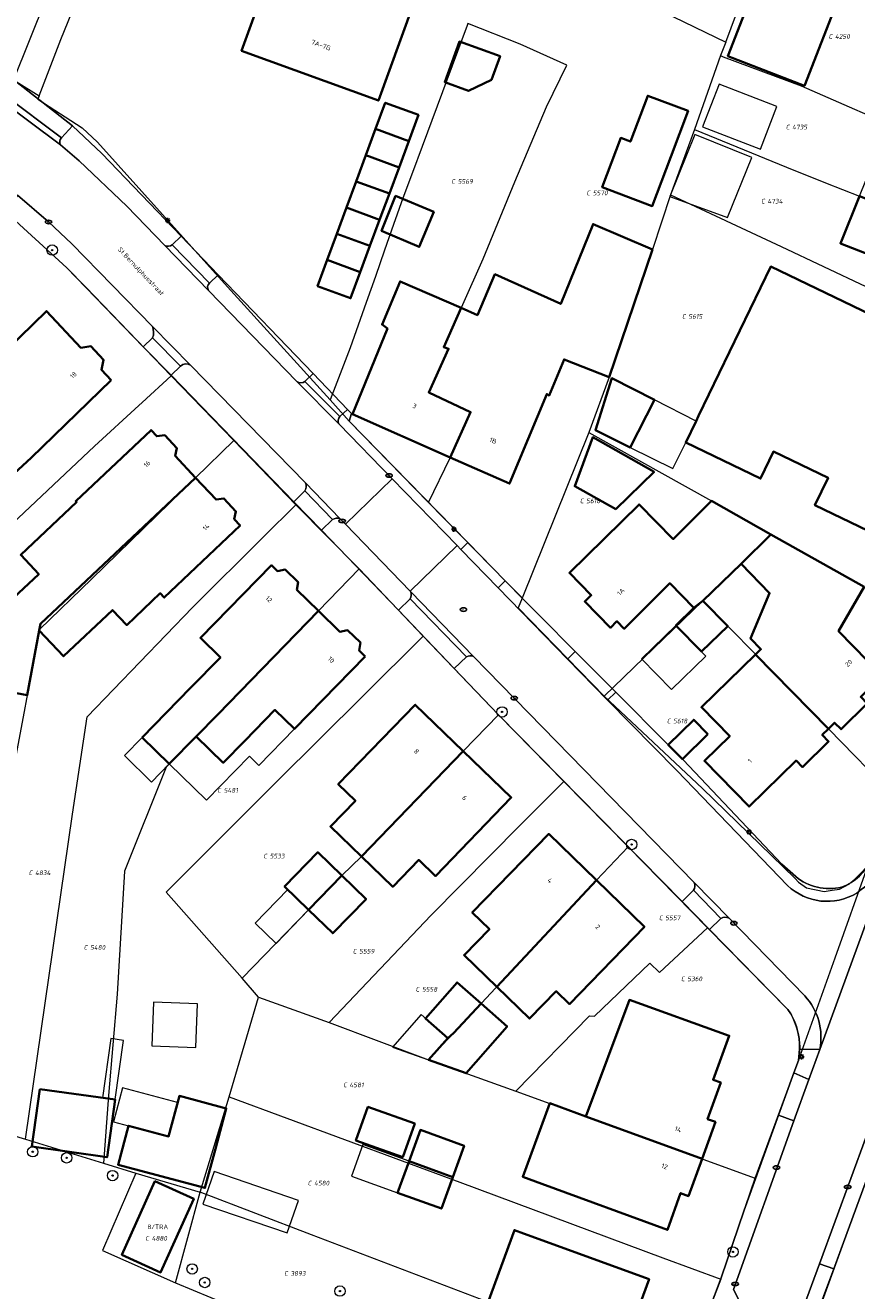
# Model space of a CAD drawing. Header units: metres. Extents: x 183765 to 187731, y 443805 to 446163.
# Tile 71 of 120: x 186454 to 186518, y 444494 to 444591. Entities that reach past the tile are written whole.
import ezdxf
from ezdxf.enums import TextEntityAlignment as Align

# ---------------------------------------------------------------- set-up
doc = ezdxf.new("R2010")
doc.units = ezdxf.units.M
doc.layers.get('0').update_dxf_attribs({"lineweight": 25})
for name, color, linetype, lineweight in [('B-WE-GR-BOOM-S', 253, 'Continuous', 25), ('B-WE-IE-MEUBILAIR-S', 7, 'Continuous', 25), ('B-WE-OG-BEBOUWING-GV', 7, 'Continuous', 35), ('B-WE-OG-BEBOUWING-T18', 10, 'Continuous', 18), ('B-WE-OG-BEBOUWING_LUIFEL-GV', 7, 'Continuous', 18), ('B-WE-OG-BEBOUWING_OVERBOUWING-GV', 7, 'Continuous', 18), ('B-WE-OG-TERREIN_ERF-GV', 7, 'Continuous', 18), ('B-WE-OG-TOPOGRAFIE-T18', 10, 'Continuous', 18), ('B-WE-VH-OPENVERHARDING_BETONSTRAATSTEEN-GV', 90, 'Continuous', 18), ('B-WE-VH-OPENVERHARDING_STRAATBAKSTEEN-GV', 90, 'Continuous', 18), ('B-WE-VH-OPENVERHARDING_TEGEL-GV', 90, 'Continuous', 18)]:
    doc.layers.add(name, color=color, linetype=linetype, lineweight=lineweight)
doc.layers.add('B-WE-KG-GRENS_PERCEEL-G', color=7, linetype='Continuous', lineweight=13, true_color=0xa55252)
doc.layers.add('B-WE-KG-GRENS_PERCEEL-S', color=7, linetype='Continuous', lineweight=25, true_color=0xa55252)
doc.styles.add('NLCS-ISO', font='NLCS-ISO.ttf')
doc.styles.add('NLCS-ISO-M200-T18', font='NLCS-ISO.ttf', dxfattribs={"height": 0.36})

# ---------------------------------------------------------------- blocks, each defined once
blk = doc.blocks.new('SIE-MEUBILAIR_PAAL_LICHTMAST-SO')
for points in [[(-0.62, 0), (-1, 0)], [(-0.71, 0.71), (-0.44, 0.44)], [(0, 1), (0, 0.62)], [(0.44, 0.44), (0.71, 0.71)], [(1, 0), (0.62, 0)], [(-0.71, -0.71), (-0.44, -0.44)], [(0, -0.62), (0, -1)], [(0.44, -0.44), (0.71, -0.71)]]:
    blk.add_lwpolyline(points)
blk.add_circle((0, 0), 0.5)
blk = doc.blocks.new('SIE-MEUBILAIR_PUT_KOLK-SO')
blk.add_ellipse((0, 0), major_axis=(1.25, 0), ratio=0.54)
at = {"style": 'NLCS-ISO'}
blk.add_text('klk', height=0.75, dxfattribs=at).set_placement((0.03, 0), align=Align.MIDDLE_CENTER)
blk = doc.blocks.new('SIE-MEUBILAIR_PUT_RIOOLPUT-SO')
blk.add_ellipse((0, 0), major_axis=(1.25, 0), ratio=0.54)
at = {"style": 'NLCS-ISO'}
blk.add_text('ri', height=0.75, dxfattribs=at).set_placement((-0.04, 0.07), align=Align.MIDDLE_CENTER)
blk = doc.blocks.new('SGR-BOOM_GBKN-SO')
at = {"linetype": 'ByBlock', "lineweight": 18}
h = blk.add_hatch(color=0, dxfattribs=at)
h.dxf.hatch_style = 1
edge = h.paths.add_edge_path()
edge.add_arc((0, 0), 0.25, 0, 360)
at = {"color": 0, "linetype": 'ByBlock', "lineweight": 18}
for radius in [2, 0.25]:
    blk.add_circle((0, 0), radius, dxfattribs=at)
at = {"color": 0, "linetype": 'ByBlock', "lineweight": 18, "style": 'NLCS-ISO'}
blk.add_attdef('SOORT', (2.5, 0), '', height=1.5, dxfattribs=at)
blk = doc.blocks.new('SKG-PERCEELNUMMER-SO')
at = {"style": 'NLCS-ISO', "oblique": 10, "flags": 1}
for tag, p in [('GEMEENTECODE', (0, 2.55)), ('PERCEELGROOTTE', (0, -2.45))]:
    blk.add_attdef(tag, text='', height=1.8, dxfattribs=at).set_placement(p, align=Align.MIDDLE_CENTER)
at = {"style": 'NLCS-ISO', "oblique": 10}
blk.add_attdef('SECTIE', text='', height=1.8, dxfattribs=at).set_placement((-0.5, 0), align=Align.MIDDLE_RIGHT)
blk.add_attdef('PERCEELNUMMER', text='', height=1.8, dxfattribs=at).set_placement((0.5, 0), align=Align.MIDDLE_LEFT)

msp = doc.modelspace()

# ---------------------------------------------------------------- linework, layer by layer
at = {"layer": 'B-WE-KG-GRENS_PERCEEL-G', "flags": 128}
for points in [[(186436.237, 444633.709), (186442.32, 444631.383), (186455.572, 444626.268), (186454.603, 444623.735), (186456.251, 444622.9), (186455.163, 444619.93), (186459.631, 444618.217), (186464.645, 444616.324), (186461.491, 444608.145), (186452.888, 444586.681)], [(186454.853, 444585.451), (186456.517, 444589.762), (186459.766, 444597.751), (186463.338, 444606.716), (186466.319, 444614.133), (186466.422, 444614.397)], [(186490.299, 444598.104), (186498.674, 444593.859), (186507.463, 444589.559)], [(186507.463, 444589.559), (186509.998, 444596.381)], [(186484.695, 444554.266), (186486.342, 444557.696), (186487.919, 444561.19), (186484.703, 444562.702), (186486.233, 444566.053), (186485.853, 444566.179), (186488.882, 444572.946), (186491.311, 444578.854), (186493.74, 444584.604), (186495.295, 444587.789), (186491.714, 444589.394), (186487.706, 444590.982)], [(186487.706, 444590.982), (186487.655, 444590.844)], [(186487.655, 444590.844), (186484.194, 444581.546)], [(186507.463, 444589.559), (186507.058, 444588.528)], [(186507.058, 444588.528), (186505.086, 444582.854)], [(186507.058, 444588.528), (186507.27, 444588.438), (186513.25, 444586.213), (186522.022, 444582.372), (186531.068, 444578.803), (186534.386, 444577.633)], [(186452.888, 444586.681), (186454.853, 444585.451)], [(186454.853, 444585.451), (186454.743, 444585.196), (186458.151, 444582.988), (186459.315, 444581.901), (186469.277, 444570.807), (186477.159, 444562.128)], [(186505.086, 444582.854), (186503.227, 444577.848)], [(186505.086, 444582.854), (186512.128, 444579.968), (186515.106, 444578.772), (186517.71, 444577.742), (186530.97, 444572.48), (186534.655, 444571.018)], [(186484.194, 444581.546), (186483.457, 444579.564)], [(186483.457, 444579.564), (186482.724, 444577.595)], [(186482.724, 444577.595), (186482.019, 444575.589)], [(186503.227, 444577.848), (186501.848, 444573.659), (186498.526, 444563.859), (186496.966, 444559.621)], [(186503.227, 444577.848), (186511.704, 444573.89), (186521.441, 444569.301), (186530.373, 444565.112)], [(186451.594, 444577.123), (186452.133, 444576.68), (186456.964, 444572.251), (186458.427, 444570.767), (186464.96, 444563.973)], [(186482.019, 444575.589), (186481.32, 444573.599)], [(186481.32, 444573.599), (186480.617, 444571.6)], [(186480.617, 444571.6), (186479.912, 444569.593)], [(186479.912, 444569.593), (186478.689, 444566.114), (186477.159, 444562.128)], [(186462.744, 444561.937), (186464.96, 444563.973)], [(186464.96, 444563.973), (186469.769, 444559.005)], [(186462.482, 444561.696), (186462.744, 444561.937)], [(186477.159, 444562.128), (186478.618, 444560.507)], [(186441.516, 444509.198), (186445.961, 444526.699), (186449.855, 444542.374), (186452.349, 444552.224), (186459.092, 444558.583), (186462.482, 444561.696)], [(186478.618, 444560.507), (186484.695, 444554.266)], [(186469.769, 444559.005), (186466.84, 444556.156), (186458.884, 444548.418), (186454.868, 444544.512), (186452.712, 444532.924), (186450.2, 444519.355), (186448.019, 444507.183)], [(186469.769, 444559.005), (186474.528, 444554.089)], [(186496.966, 444559.621), (186491.866, 444546.932)], [(186496.966, 444559.621), (186506.387, 444554.379), (186510.934, 444551.815)], [(186472.032, 444551.635), (186474.528, 444554.089)], [(186474.528, 444554.089), (186479.366, 444549.168)], [(186484.695, 444554.266), (186491.866, 444546.932)], [(186453.793, 444505.435), (186457.403, 444530.371), (186458.523, 444537.821), (186466.592, 444546.2), (186472.032, 444551.635)], [(186510.934, 444551.815), (186508.656, 444549.559), (186505.718, 444546.72)], [(186510.934, 444551.815), (186518.069, 444547.791), (186524.801, 444543.995)], [(186479.366, 444549.168), (186476.246, 444545.957), (186468.532, 444538.019), (186464.592, 444533.964), (186461.384, 444525.992), (186460.821, 444516.561), (186460.176, 444508.796), (186459.78, 444503.616)], [(186479.366, 444549.168), (186484.29, 444544.018)], [(186491.866, 444546.932), (186491.568, 444546.185)], [(186505.718, 444546.72), (186498.161, 444539.418)], [(186505.718, 444546.72), (186509.744, 444542.624), (186515.337, 444536.906), (186520.383, 444531.747)], [(186491.568, 444546.185), (186498.161, 444539.418)], [(186470.418, 444517.786), (186464.592, 444524.378), (186466.964, 444526.765), (186473.065, 444532.861), (186479.673, 444539.45), (186484.29, 444544.018)], [(186484.29, 444544.018), (186490.048, 444537.986)], [(186498.161, 444539.418), (186505.682, 444532.341), (186512.762, 444525.459), (186513.056, 444525.151), (186513.65, 444524.716), (186515.004, 444524.428), (186515.622, 444524.541), (186516.176, 444524.622), (186516.943, 444525.029), (186517.386, 444525.412), (186517.931, 444525.945), (186518.389, 444526.455)], [(186470.418, 444517.786), (186475.504, 444523.027), (186478.053, 444525.654), (186479.565, 444527.11), (186487.352, 444535.194), (186490.048, 444537.986)], [(186490.048, 444537.986), (186495.065, 444532.876)], [(186477.077, 444514.39), (186484.885, 444522.617), (186491.698, 444529.508), (186495.065, 444532.876)], [(186495.065, 444532.876), (186499.979, 444527.873)], [(186499.979, 444527.873), (186497.571, 444525.297), (186484.693, 444511.519)], [(186499.979, 444527.873), (186506.075, 444521.653)], [(186513.033, 444511.473), (186515.852, 444519.34), (186518.389, 444526.455)], [(186491.39, 444509.136), (186497.017, 444514.912), (186497.405, 444514.89), (186501.642, 444518.933), (186502.38, 444518.214), (186506.075, 444521.653)], [(186506.075, 444521.653), (186512.232, 444515.392), (186512.516, 444514.947), (186512.756, 444514.417), (186512.882, 444514.086), (186513.055, 444513.384), (186513.118, 444512.84), (186513.134, 444512.493), (186513.102, 444511.893), (186513.033, 444511.473)], [(186471.659, 444516.338), (186470.418, 444517.786)], [(186469.423, 444508.702), (186471.659, 444516.338)], [(186471.659, 444516.338), (186477.077, 444514.39)], [(186477.077, 444514.39), (186484.693, 444511.519)], [(186484.693, 444511.519), (186491.39, 444509.136)], [(186509.719, 444502.447), (186513.033, 444511.473)], [(186467.186, 444501.382), (186469.423, 444508.702)], [(186469.423, 444508.702), (186487.102, 444502.15), (186502.636, 444496.36), (186507.096, 444494.718)], [(186491.39, 444509.136), (186509.719, 444502.447)], [(186448.019, 444507.183), (186453.793, 444505.435)], [(186453.793, 444505.435), (186459.78, 444503.616)], [(186459.78, 444503.616), (186462.267, 444502.848)], [(186462.267, 444502.848), (186459.696, 444496.907), (186465.305, 444494.421)], [(186462.267, 444502.848), (186467.186, 444501.382)], [(186507.096, 444494.718), (186507.128, 444494.824), (186509.719, 444502.447)], [(186518.032, 444501.731), (186514.75, 444492.734)], [(186465.305, 444494.421), (186467.186, 444501.382)], [(186504.256, 444487.329), (186500.148, 444488.862), (186491.275, 444492.172), (186475.725, 444498.114), (186467.186, 444501.382)], [(186465.305, 444494.421), (186477.473, 444489.373), (186488.745, 444484.647), (186501.225, 444479.196)], [(186507.096, 444494.718), (186504.256, 444487.329)]]:
    msp.add_lwpolyline(points, dxfattribs=at)
at = {"layer": 'B-WE-OG-BEBOUWING-GV', "flags": 128}
for points in [[(186479.508, 444613.123), (186478.485, 444610.32), (186478.187, 444610.427), (186470.361, 444588.903), (186480.846, 444585.073), (186488.652, 444606.593), (186487.338, 444607.075), (186487.11, 444606.477), (186485.004, 444607.276), (186486.258, 444610.587)], [(186510.421, 444595.676), (186507.63, 444588.494), (186513.492, 444586.216), (186516.283, 444593.399)], [(186490.169, 444588.473), (186487.059, 444589.601), (186485.931, 444586.491), (186487.746, 444585.833), (186489.511, 444586.659)], [(186504.582, 444584.294), (186501.489, 444585.453), (186500.169, 444581.931), (186499.423, 444582.211), (186498.004, 444578.427), (186501.842, 444576.988), (186503.261, 444580.772)], [(186483.17, 444581.964), (186483.912, 444583.973), (186481.379, 444584.908), (186480.637, 444582.9)], [(186479.896, 444580.892), (186482.429, 444579.957), (186483.17, 444581.964), (186480.637, 444582.9)], [(186482.429, 444579.957), (186479.896, 444580.892), (186479.154, 444578.885), (186481.687, 444577.949)], [(186478.413, 444576.877), (186480.945, 444575.942), (186481.687, 444577.949), (186479.154, 444578.885)], [(186485.091, 444576.542), (186482.166, 444577.772), (186481.096, 444575.087), (186483.976, 444573.856)], [(186517.71, 444577.742), (186516.257, 444574.123), (186519.026, 444573.037), (186518.904, 444572.731), (186529.404, 444568.543), (186529.753, 444569.424), (186530.6, 444569.507), (186531.249, 444571.122), (186530.688, 444571.759), (186530.971, 444572.48)], [(186478.413, 444576.877), (186477.671, 444574.87), (186480.204, 444573.934), (186480.945, 444575.942)], [(186487.194, 444569.176), (186485.853, 444566.179), (186486.233, 444566.053), (186484.703, 444562.702), (186487.919, 444561.19), (186486.353, 444557.72), (186490.904, 444555.711), (186493.746, 444562.568), (186493.944, 444562.476), (186495.082, 444565.226), (186498.526, 444563.859), (186501.848, 444573.659), (186497.297, 444575.607), (186494.826, 444569.487), (186489.773, 444571.758), (186488.44, 444568.635)], [(186476.93, 444572.863), (186479.462, 444571.927), (186480.204, 444573.934), (186477.671, 444574.87)], [(186476.188, 444570.855), (186478.721, 444569.92), (186479.462, 444571.927), (186476.93, 444572.863)], [(186527.691, 444564.268), (186510.913, 444572.352), (186505.384, 444560.905), (186505.191, 444560.506), (186504.399, 444558.866), (186510.144, 444556.092), (186511.117, 444558.165), (186515.311, 444556.156), (186514.299, 444554.046), (186518.372, 444552.094), (186518.765, 444552.894), (186520.732, 444551.902), (186521.419, 444553.325), (186521.724, 444553.185), (186521.676, 444553.086), (186522.16, 444552.848)], [(186486.233, 444566.053), (186485.853, 444566.179), (186487.194, 444569.176), (186482.512, 444571.209), (186481.129, 444567.905), (186481.541, 444567.594), (186478.865, 444561.026), (186486.353, 444557.72), (186487.919, 444561.19), (186484.703, 444562.702)], [(186460.378, 444563.643), (186459.623, 444564.442), (186459.791, 444565.2), (186458.823, 444566.248), (186458.053, 444566.124), (186455.425, 444568.944), (186449.285, 444562.97), (186449.438, 444562.812), (186447.563, 444561.003), (186449.459, 444559.008), (186452.285, 444555.899), (186454.245, 444557.681)], [(186502.006, 444562.129), (186498.738, 444563.791), (186497.486, 444559.814), (186500.153, 444558.486)], [(186454.856, 444544.446), (186454.953, 444544.969), (186466.84, 444556.156), (186465.274, 444557.827), (186465.409, 444558.424), (186464.475, 444559.422), (186463.866, 444559.336), (186463.422, 444559.808), (186457.654, 444554.373), (186457.725, 444554.298), (186453.444, 444550.244), (186454.821, 444548.766), (186452.088, 444546.219), (186450.901, 444540.052), (186453.933, 444539.488)], [(186499.046, 444553.763), (186501.981, 444556.603), (186497.282, 444559.259), (186495.898, 444555.507)], [(186454.856, 444544.446), (186456.712, 444542.479), (186460.477, 444546.016), (186461.568, 444544.868), (186464.125, 444547.3), (186464.436, 444546.974), (186470.243, 444552.497), (186469.804, 444552.99), (186469.933, 444553.579), (186469.004, 444554.572), (186468.406, 444554.484), (186466.84, 444556.156), (186454.953, 444544.969)], [(186508.656, 444549.559), (186510.935, 444551.814), (186506.387, 444554.379), (186503.449, 444551.46), (186500.823, 444554.109), (186495.485, 444548.865), (186497.162, 444547.155), (186496.663, 444546.664), (186498.628, 444544.663), (186499.133, 444545.157), (186499.688, 444544.587), (186503.178, 444548.067), (186505.015, 444546.183), (186505.718, 444546.72)], [(186510.935, 444551.814), (186508.656, 444549.559), (186510.826, 444547.312), (186509.372, 444543.824), (186510.17, 444543.006), (186509.761, 444542.607), (186515.337, 444536.906), (186515.814, 444537.377), (186516.306, 444536.878), (186518.307, 444538.85), (186517.814, 444539.352), (186519.468, 444540.984), (186516.113, 444544.388), (186518.069, 444547.791)], [(186476.246, 444545.957), (186474.599, 444547.56), (186474.693, 444548.164), (186473.715, 444549.118), (186473.115, 444549.001), (186472.648, 444549.455), (186467.212, 444543.881), (186468.743, 444542.389), (186466.456, 444540.044), (186462.748, 444536.242), (186464.824, 444534.217), (186466.883, 444536.329), (186468.532, 444538.019)], [(186505.718, 444546.72), (186505.015, 444546.183), (186503.648, 444544.837), (186505.605, 444542.838), (186507.625, 444544.782)], [(186479.837, 444542.46), (186479.364, 444542.918), (186479.467, 444543.518), (186478.492, 444544.472), (186477.892, 444544.354), (186476.246, 444545.957), (186468.532, 444538.019), (186466.883, 444536.329), (186468.96, 444534.303), (186470.609, 444535.994), (186472.914, 444538.357), (186474.411, 444536.897)], [(186509.761, 444542.607), (186505.609, 444538.559), (186507.775, 444536.347), (186505.832, 444534.444), (186509.254, 444530.95), (186512.855, 444534.48), (186513.347, 444533.979), (186515.349, 444535.942), (186514.86, 444536.436), (186515.337, 444536.906)], [(186487.352, 444535.194), (186483.671, 444538.755), (186477.773, 444532.66), (186479.085, 444531.392), (186477.177, 444529.42), (186479.565, 444527.11)], [(186506.1, 444536.493), (186505.015, 444537.6), (186503.056, 444535.681), (186504.149, 444534.583)], [(186487.352, 444535.194), (186479.565, 444527.11), (186481.953, 444524.8), (186483.939, 444526.855), (186485.216, 444525.62), (186491.033, 444531.633)], [(186497.571, 444525.297), (186493.901, 444528.857), (186488.042, 444522.818), (186489.354, 444521.546), (186487.421, 444519.555), (186489.93, 444517.122)], [(186478.053, 444525.654), (186476.197, 444527.448), (186473.658, 444524.822), (186475.504, 444523.027)], [(186478.053, 444525.654), (186475.504, 444523.027), (186477.351, 444521.232), (186479.909, 444523.859)], [(186497.571, 444525.297), (186489.93, 444517.122), (186492.439, 444514.688), (186494.473, 444516.785), (186495.485, 444515.804), (186501.241, 444521.737)], [(186488.73, 444515.838), (186486.885, 444517.463), (186484.458, 444514.708), (186486.172, 444513.198), (186486.608, 444513.567)], [(186488.73, 444515.838), (186486.608, 444513.567), (186486.172, 444513.198), (186484.693, 444511.519), (186487.566, 444510.504), (186490.712, 444514.091)], [(186496.758, 444507.177), (186505.649, 444503.932), (186506.679, 444506.768), (186506.078, 444506.99), (186507.084, 444509.789), (186506.504, 444510.002), (186507.74, 444513.371), (186500.087, 444516.119)], [(186454.902, 444509.292), (186454.28, 444504.881), (186460.059, 444504.066), (186460.681, 444508.477)], [(186468.354, 444504.699), (186469.187, 444507.807), (186465.602, 444508.768), (186464.769, 444505.659), (186461.705, 444506.48), (186460.903, 444503.489), (186467.552, 444501.708)], [(186483.631, 444506.642), (186480.043, 444507.925), (186479.123, 444505.356), (186482.712, 444504.072)], [(186505.649, 444503.932), (186496.758, 444507.177), (186493.983, 444508.198), (186491.912, 444502.567), (186493.362, 444502.034), (186502.993, 444498.492), (186504.004, 444501.307), (186504.614, 444501.085)], [(186483.195, 444503.749), (186486.544, 444502.538), (186487.414, 444504.945), (186484.066, 444506.156)], [(186486.544, 444502.538), (186483.195, 444503.749), (186482.325, 444501.342), (186485.673, 444500.131)], [(186461.184, 444496.572), (186464.15, 444495.235), (186466.694, 444500.878), (186463.727, 444502.215)], [(186501.603, 444494.724), (186491.969, 444498.223), (186491.271, 444498.477), (186489.247, 444492.909), (186491.275, 444492.172), (186500.148, 444488.862), (186501.169, 444491.695), (186500.582, 444491.926)]]:
    msp.add_lwpolyline(points, close=True, dxfattribs=at)
at = {"layer": 'B-WE-OG-BEBOUWING_LUIFEL-GV', "flags": 128}
for points in [[(186505.191, 444560.506), (186502.006, 444562.129), (186500.153, 444558.486), (186503.415, 444556.861), (186504.399, 444558.866)], [(186503.648, 444544.837), (186501.023, 444542.267), (186503.321, 444539.92), (186505.946, 444542.49)], [(186466.883, 444536.329), (186464.824, 444534.217), (186467.671, 444531.441), (186470.96, 444534.813), (186471.687, 444534.104), (186474.411, 444536.897), (186472.914, 444538.357), (186470.609, 444535.994), (186468.96, 444534.303)], [(186462.748, 444536.242), (186461.392, 444534.852), (186463.468, 444532.827), (186464.824, 444534.217)], [(186473.909, 444524.578), (186471.407, 444522.005), (186473.002, 444520.454), (186475.504, 444523.027)], [(186486.172, 444513.198), (186484.123, 444515.003), (186481.917, 444512.5), (186484.693, 444511.519)], [(186460.681, 444508.477), (186461.322, 444513.025), (186460.335, 444513.164), (186459.694, 444508.616)], [(186465.465, 444508.254), (186461.248, 444509.384), (186460.553, 444506.789), (186464.769, 444505.659)], [(186478.788, 444502.62), (186482.325, 444501.342), (186483.195, 444503.749), (186479.659, 444505.028)]]:
    msp.add_lwpolyline(points, close=True, dxfattribs=at)
at = {"layer": 'B-WE-OG-BEBOUWING_OVERBOUWING-GV', "flags": 128}
for points in [[(186506.958, 444586.345), (186505.692, 444583.072), (186510.121, 444581.358), (186511.388, 444584.631)], [(186505.11, 444582.486), (186503.173, 444577.714), (186507.596, 444576.114), (186509.465, 444580.719)], [(186463.619, 444515.958), (186463.487, 444512.616), (186466.849, 444512.484), (186466.981, 444515.826)], [(186474.718, 444500.743), (186468.254, 444502.964), (186467.399, 444500.476), (186473.863, 444498.255)]]:
    msp.add_lwpolyline(points, close=True, dxfattribs=at)
at = {"layer": 'B-WE-OG-TERREIN_ERF-GV', "flags": 128}
for points in [[(186487.338, 444607.075), (186488.652, 444606.593), (186480.846, 444585.073), (186470.361, 444588.903), (186478.187, 444610.427), (186478.485, 444610.32), (186479.508, 444613.123), (186479.677, 444613.587), (186479.987, 444613.474), (186481.79, 444618.415), (186481.068, 444618.659), (186482.696, 444623.133), (186491.666, 444619.846), (186491.5, 444619.392), (186495.462, 444617.946), (186493.509, 444612.594), (186489.539, 444614.043), (186488.225, 444610.456), (186488.535, 444610.343)], [(186513.492, 444586.216), (186507.63, 444588.494), (186510.421, 444595.676), (186516.283, 444593.399)], [(186485.931, 444586.491), (186487.059, 444589.601), (186490.169, 444588.473), (186489.511, 444586.659), (186487.746, 444585.833)], [(186500.169, 444581.931), (186501.489, 444585.453), (186504.582, 444584.294), (186503.261, 444580.772), (186501.842, 444576.988), (186498.004, 444578.427), (186499.423, 444582.211)], [(186477.671, 444574.87), (186478.413, 444576.877), (186479.154, 444578.885), (186479.896, 444580.892), (186480.637, 444582.9), (186481.379, 444584.908), (186483.912, 444583.973), (186483.17, 444581.964), (186482.429, 444579.957), (186481.687, 444577.949), (186480.945, 444575.942), (186480.204, 444573.934), (186479.462, 444571.927), (186478.721, 444569.92), (186476.188, 444570.855), (186476.93, 444572.863)], [(186517.71, 444577.742), (186519.163, 444581.36), (186521.912, 444580.262), (186522.039, 444580.581), (186532.53, 444576.407), (186532.194, 444575.534), (186532.752, 444574.9), (186532.112, 444573.281), (186531.253, 444573.2), (186530.971, 444572.48), (186530.688, 444571.759), (186531.249, 444571.122), (186530.6, 444569.507), (186529.753, 444569.424), (186529.404, 444568.543), (186518.904, 444572.731), (186519.026, 444573.037), (186516.257, 444574.123)], [(186481.096, 444575.087), (186482.166, 444577.772), (186485.091, 444576.542), (186483.976, 444573.856)], [(186487.194, 444569.176), (186488.44, 444568.635), (186489.773, 444571.758), (186494.826, 444569.487), (186497.297, 444575.607), (186501.848, 444573.659), (186498.526, 444563.859), (186495.082, 444565.226), (186493.944, 444562.476), (186493.746, 444562.568), (186490.904, 444555.711), (186486.353, 444557.72), (186478.865, 444561.026), (186481.541, 444567.594), (186481.129, 444567.905), (186482.512, 444571.209)], [(186505.191, 444560.506), (186505.384, 444560.905), (186510.913, 444572.352), (186527.691, 444564.268), (186522.16, 444552.848), (186521.676, 444553.086), (186521.724, 444553.185), (186521.419, 444553.325), (186520.732, 444551.902), (186518.765, 444552.894), (186518.372, 444552.094), (186514.299, 444554.046), (186515.311, 444556.156), (186511.117, 444558.165), (186510.144, 444556.092), (186504.399, 444558.866)], [(186449.285, 444562.97), (186455.425, 444568.944), (186458.053, 444566.124), (186458.823, 444566.248), (186459.791, 444565.2), (186459.623, 444564.442), (186460.378, 444563.643), (186454.245, 444557.681), (186452.285, 444555.899), (186449.459, 444559.008), (186447.563, 444561.003), (186449.438, 444562.812)], [(186500.153, 444558.486), (186497.486, 444559.814), (186498.738, 444563.791), (186502.006, 444562.129)], [(186466.84, 444556.156), (186468.406, 444554.484), (186469.004, 444554.572), (186469.933, 444553.579), (186469.804, 444552.99), (186470.243, 444552.497), (186464.436, 444546.974), (186464.125, 444547.3), (186461.568, 444544.868), (186460.477, 444546.016), (186456.712, 444542.479), (186454.856, 444544.446), (186453.933, 444539.488), (186450.901, 444540.052), (186452.088, 444546.219), (186454.821, 444548.766), (186453.444, 444550.244), (186457.725, 444554.298), (186457.654, 444554.373), (186463.422, 444559.808), (186463.866, 444559.336), (186464.475, 444559.422), (186465.409, 444558.424), (186465.274, 444557.827)], [(186495.898, 444555.507), (186497.282, 444559.259), (186501.981, 444556.603), (186499.046, 444553.763)], [(186476.246, 444545.957), (186477.892, 444544.354), (186478.492, 444544.472), (186479.467, 444543.518), (186479.364, 444542.918), (186479.837, 444542.46), (186474.411, 444536.897), (186472.914, 444538.357), (186470.609, 444535.994), (186468.96, 444534.303), (186466.883, 444536.329), (186464.824, 444534.217), (186462.748, 444536.242), (186466.456, 444540.044), (186468.743, 444542.389), (186467.212, 444543.881), (186472.648, 444549.455), (186473.115, 444549.001), (186473.715, 444549.118), (186474.693, 444548.164), (186474.599, 444547.56)], [(186487.352, 444535.194), (186491.033, 444531.633), (186485.216, 444525.62), (186483.939, 444526.855), (186481.953, 444524.8), (186479.565, 444527.11), (186477.177, 444529.42), (186479.085, 444531.392), (186477.773, 444532.66), (186483.671, 444538.755)], [(186497.571, 444525.297), (186501.241, 444521.737), (186495.485, 444515.804), (186494.473, 444516.785), (186492.439, 444514.688), (186489.93, 444517.122), (186487.421, 444519.555), (186489.354, 444521.546), (186488.042, 444522.818), (186493.901, 444528.857)], [(186478.053, 444525.654), (186479.909, 444523.859), (186477.351, 444521.232), (186475.504, 444523.027), (186473.658, 444524.822), (186476.197, 444527.448)], [(186484.693, 444511.519), (186486.172, 444513.198), (186484.458, 444514.708), (186486.885, 444517.463), (186488.73, 444515.838), (186490.712, 444514.091), (186487.566, 444510.504)], [(186505.649, 444503.932), (186504.614, 444501.085), (186504.004, 444501.307), (186502.993, 444498.492), (186493.362, 444502.034), (186491.912, 444502.567), (186493.983, 444508.198), (186496.758, 444507.177), (186500.087, 444516.119), (186507.74, 444513.371), (186506.504, 444510.002), (186507.084, 444509.789), (186506.078, 444506.99), (186506.679, 444506.768)], [(186460.681, 444508.477), (186460.059, 444504.066), (186454.28, 444504.881), (186454.902, 444509.292)], [(186464.769, 444505.659), (186465.602, 444508.768), (186469.187, 444507.807), (186468.354, 444504.699), (186467.552, 444501.708), (186460.903, 444503.489), (186461.705, 444506.48)], [(186483.631, 444506.642), (186482.712, 444504.072), (186479.123, 444505.356), (186480.043, 444507.925)], [(186482.325, 444501.342), (186483.195, 444503.749), (186484.066, 444506.156), (186487.414, 444504.945), (186486.544, 444502.538), (186485.673, 444500.131)], [(186466.694, 444500.878), (186464.15, 444495.235), (186461.184, 444496.572), (186463.727, 444502.215)], [(186491.275, 444492.172), (186489.247, 444492.909), (186491.271, 444498.477), (186491.969, 444498.223), (186501.603, 444494.724), (186500.582, 444491.926), (186501.169, 444491.695), (186500.148, 444488.862), (186499.126, 444486.029), (186498.518, 444486.246), (186497.507, 444483.432), (186487.996, 444486.91), (186489.079, 444489.894), (186490.288, 444489.454)]]:
    msp.add_lwpolyline(points, close=True, dxfattribs=at)
for points in [[(186453.042, 444586.563), (186457.417, 444583.131), (186459.645, 444581.021), (186465.731, 444574.681), (186468.572, 444571.722), (186475.847, 444564.143), (186478.479, 444561.402), (186478.781, 444561.087), (186478.618, 444560.507), (186487.707, 444551.194), (186490.571, 444548.26), (186495.941, 444542.826), (186499.042, 444539.712), (186503.056, 444535.681), (186505.015, 444537.6), (186506.1, 444536.493), (186504.149, 444534.583), (186504.205, 444534.527), (186511.77, 444526.526), (186512.829, 444525.584)], [(186512.232, 444515.392), (186506.221, 444521.515), (186504.118, 444523.657), (186490.049, 444537.986), (186486.663, 444541.53), (186482.378, 444546.015), (186476.487, 444552.133), (186474.361, 444554.324), (186464.958, 444564.014), (186462.833, 444566.203), (186456.964, 444572.251), (186452.133, 444576.68)], [(186518.307, 444538.85), (186516.306, 444536.878), (186515.814, 444537.377), (186515.337, 444536.906), (186514.86, 444536.436), (186515.349, 444535.942), (186513.347, 444533.979), (186512.855, 444534.48), (186509.254, 444530.95), (186505.832, 444534.444), (186507.775, 444536.347), (186505.609, 444538.559), (186509.761, 444542.607), (186510.17, 444543.006), (186509.372, 444543.824), (186510.826, 444547.312), (186508.656, 444549.559), (186505.718, 444546.72), (186507.625, 444544.782), (186505.605, 444542.838), (186503.648, 444544.837), (186505.015, 444546.183), (186503.178, 444548.067), (186499.688, 444544.587), (186499.133, 444545.157), (186498.628, 444544.663), (186496.663, 444546.664), (186497.162, 444547.155), (186495.485, 444548.865), (186500.823, 444554.109), (186503.449, 444551.46), (186506.387, 444554.379), (186510.935, 444551.814), (186518.069, 444547.791), (186516.113, 444544.388), (186519.468, 444540.984)], [(186531.022, 444537.147), (186529.938, 444534.189), (186525.105, 444520.997), (186524.263, 444518.698), (186515.761, 444495.493), (186514.089, 444491.047)], [(186443.219, 444425.459), (186471.639, 444419.792), (186477.106, 444418.76), (186477.454, 444419.563), (186478.241, 444421.381), (186484.343, 444436.02), (186487.273, 444443.502), (186496.658, 444467.467), (186499.573, 444474.819), (186507.128, 444494.824), (186508.887, 444500), (186511.517, 444507.279), (186512.693, 444510.531), (186513.033, 444511.473), (186513.13, 444512.358)]]:
    msp.add_lwpolyline(points, dxfattribs=at)
at = {"layer": 'B-WE-OG-TERREIN_ERF-GV'}
for points in [[(186516.338, 444524.77, 0.199732), (186518.645, 444526.932)], [(186512.829, 444525.584, 0.234283), (186516.338, 444524.77)], [(186513.13, 444512.358, 0.156379), (186512.232, 444515.392)]]:
    msp.add_lwpolyline(points, format="xyb", dxfattribs=at)
at = {"layer": 'B-WE-VH-OPENVERHARDING_BETONSTRAATSTEEN-GV', "flags": 128}
for points in [[(186451.516, 444585.393), (186456.496, 444581.678)], [(186456.553, 444582.219), (186452.146, 444585.54)], [(186464.471, 444573.966), (186467.826, 444570.523)], [(186467.907, 444571.084), (186465.04, 444574.018)], [(186466.458, 444564.797), (186463.529, 444567.754)], [(186463.541, 444566.89), (186465.691, 444564.725)], [(186474.597, 444563.53), (186477.844, 444560.268)], [(186477.906, 444560.852), (186475.219, 444563.54)], [(186475.222, 444555.159), (186477.337, 444552.958)], [(186477.901, 444553.023), (186475.265, 444555.758)], [(186488.143, 444542.463), (186483.329, 444547.412)], [(186483.286, 444546.882), (186487.591, 444542.416)], [(186507.721, 444522.387), (186505.048, 444525.126)], [(186505.006, 444524.529), (186507.085, 444522.363)]]:
    msp.add_lwpolyline(points, dxfattribs=at)
at = {"layer": 'B-WE-VH-OPENVERHARDING_BETONSTRAATSTEEN-GV'}
for points in [[(186456.496, 444581.678, -0.352458), (186456.553, 444582.219)], [(186465.04, 444574.018, -0.277051), (186464.471, 444573.966)], [(186467.826, 444570.523, -0.365267), (186467.907, 444571.084)], [(186463.529, 444567.754, -0.206115), (186463.541, 444566.89)], [(186465.691, 444564.725, -0.312518), (186466.458, 444564.797)], [(186475.219, 444563.54, -0.34195), (186474.597, 444563.53)], [(186477.844, 444560.268, -0.380382), (186477.906, 444560.852)], [(186475.265, 444555.758, -0.214056), (186475.222, 444555.159)], [(186477.337, 444552.958, -0.220943), (186477.901, 444553.023)], [(186483.329, 444547.412, -0.20956), (186483.286, 444546.882)], [(186487.591, 444542.416, -0.263988), (186488.143, 444542.463)], [(186505.048, 444525.126, -0.25452), (186505.006, 444524.529)], [(186507.085, 444522.363, -0.287979), (186507.721, 444522.387)]]:
    msp.add_lwpolyline(points, format="xyb", dxfattribs=at)
at = {"layer": 'B-WE-VH-OPENVERHARDING_BETONSTRAATSTEEN-GV', "flags": 128}
msp.add_lwpolyline([(186481.906, 444556.079), (186478.318, 444552.591), (186483.29, 444547.452), (186486.891, 444550.953)], close=True, dxfattribs=at)
at = {"layer": 'B-WE-VH-OPENVERHARDING_STRAATBAKSTEEN-GV', "flags": 128}
for points in [[(186453.182, 444577.818), (186455.575, 444575.77), (186457.365, 444574.095), (186463.529, 444567.754), (186466.458, 444564.797), (186475.265, 444555.758), (186477.901, 444553.023), (186478.318, 444552.591), (186481.906, 444556.079), (186477.844, 444560.268), (186474.597, 444563.53), (186467.826, 444570.523), (186464.471, 444573.966), (186461.571, 444576.979), (186457.919, 444580.468), (186456.496, 444581.678), (186451.516, 444585.393)], [(186498.411, 444539.098), (186495.348, 444542.25), (186490.024, 444547.729), (186487.167, 444550.669), (186486.891, 444550.953), (186483.29, 444547.452), (186483.329, 444547.412), (186488.143, 444542.463), (186505.048, 444525.126), (186507.721, 444522.387), (186513.524, 444516.43)], [(186512.21, 444524.895), (186503.719, 444533.707), (186498.411, 444539.098)], [(186514.669, 444512.334), (186518.819, 444523.645), (186520.076, 444527.07)]]:
    msp.add_lwpolyline(points, dxfattribs=at)
at = {"layer": 'B-WE-VH-OPENVERHARDING_STRAATBAKSTEEN-GV'}
for points in [[(186520.076, 444527.07, -0.09721), (186517.503, 444524.316)], [(186517.503, 444524.316, -0.33932), (186512.21, 444524.895)], [(186513.524, 444516.43, -0.243669), (186514.669, 444512.334)]]:
    msp.add_lwpolyline(points, format="xyb", dxfattribs=at)
at = {"layer": 'B-WE-VH-OPENVERHARDING_STRAATBAKSTEEN-GV', "flags": 128}
msp.add_lwpolyline([(186523.063, 444518.785), (186524.135, 444521.694), (186518.819, 444523.645), (186514.669, 444512.334), (186513.838, 444510.029), (186512.695, 444506.855), (186508.053, 444493.922), (186508.739, 444492.629), (186511.783, 444491.512), (186512.349, 444491.733), (186513.255, 444492.088), (186514.655, 444495.899)], close=True, dxfattribs=at)
at = {"layer": 'B-WE-VH-OPENVERHARDING_TEGEL-GV', "flags": 128}
for points in [[(186453.042, 444586.563), (186452.146, 444585.54), (186456.553, 444582.219), (186457.417, 444583.131)], [(186465.731, 444574.681), (186465.04, 444574.018), (186467.907, 444571.084), (186468.572, 444571.722)], [(186463.541, 444566.89), (186462.833, 444566.203), (186464.958, 444564.014), (186465.691, 444564.725)], [(186475.847, 444564.143), (186475.219, 444563.54), (186477.906, 444560.852), (186478.479, 444561.402)], [(186475.222, 444555.159), (186474.361, 444554.324), (186476.487, 444552.133), (186477.337, 444552.958)], [(186487.707, 444551.194), (186487.167, 444550.669), (186490.024, 444547.729), (186490.571, 444548.26)], [(186490.571, 444548.26), (186490.024, 444547.729), (186495.348, 444542.25), (186495.941, 444542.826)], [(186483.286, 444546.882), (186482.378, 444546.015), (186486.663, 444541.53), (186487.591, 444542.416)], [(186495.941, 444542.826), (186495.348, 444542.25), (186498.411, 444539.098), (186499.042, 444539.712)], [(186505.006, 444524.529), (186504.118, 444523.657), (186506.221, 444521.515), (186507.085, 444522.363)], [(186514.669, 444512.334), (186513.13, 444512.358), (186513.033, 444511.473), (186512.693, 444510.531), (186513.838, 444510.029)], [(186513.838, 444510.029), (186512.693, 444510.531), (186511.517, 444507.279), (186512.695, 444506.855)], [(186515.761, 444495.493), (186514.655, 444495.899), (186513.255, 444492.088), (186512.349, 444491.733), (186514.089, 444491.047)]]:
    msp.add_lwpolyline(points, close=True, dxfattribs=at)
for points in [[(186459.645, 444581.021), (186457.417, 444583.131), (186456.553, 444582.219)], [(186456.496, 444581.678), (186457.919, 444580.468), (186461.571, 444576.979), (186464.471, 444573.966)], [(186465.04, 444574.018), (186465.731, 444574.681), (186459.645, 444581.021)], [(186457.365, 444574.095), (186455.575, 444575.77), (186453.182, 444577.818), (186452.963, 444577.48), (186452.133, 444576.68), (186456.964, 444572.251), (186462.833, 444566.203), (186463.541, 444566.89)], [(186463.529, 444567.754), (186457.365, 444574.095)], [(186468.572, 444571.722), (186467.907, 444571.084)], [(186475.219, 444563.54), (186475.847, 444564.143), (186468.572, 444571.722)], [(186467.826, 444570.523), (186474.597, 444563.53)], [(186465.691, 444564.725), (186464.958, 444564.014), (186474.361, 444554.324), (186475.222, 444555.159)], [(186475.265, 444555.758), (186466.458, 444564.797)], [(186478.618, 444560.507), (186478.781, 444561.087), (186478.479, 444561.402), (186477.906, 444560.852)], [(186477.844, 444560.268), (186481.906, 444556.079), (186486.891, 444550.953), (186487.167, 444550.669), (186487.707, 444551.194), (186478.618, 444560.507)], [(186477.337, 444552.958), (186476.487, 444552.133), (186482.378, 444546.015), (186483.286, 444546.882)], [(186478.318, 444552.591), (186477.901, 444553.023)], [(186483.329, 444547.412), (186483.29, 444547.452), (186478.318, 444552.591)], [(186487.591, 444542.416), (186486.663, 444541.53), (186490.049, 444537.986), (186504.118, 444523.657), (186505.006, 444524.529)], [(186505.048, 444525.126), (186488.143, 444542.463)], [(186503.056, 444535.681), (186499.042, 444539.712), (186498.411, 444539.098), (186503.719, 444533.707), (186512.21, 444524.895)], [(186512.829, 444525.584), (186511.77, 444526.526), (186504.205, 444534.527), (186504.149, 444534.583), (186503.056, 444535.681)], [(186507.085, 444522.363), (186506.221, 444521.515), (186512.232, 444515.392)], [(186513.524, 444516.43), (186507.721, 444522.387)], [(186523.063, 444518.785), (186514.655, 444495.899), (186515.761, 444495.493), (186524.263, 444518.698)], [(186513.13, 444512.358), (186514.669, 444512.334)], [(186508.739, 444492.629), (186508.053, 444493.922), (186512.695, 444506.855), (186511.517, 444507.279), (186508.887, 444500), (186507.128, 444494.824), (186499.573, 444474.819)]]:
    msp.add_lwpolyline(points, dxfattribs=at)
at = {"layer": 'B-WE-VH-OPENVERHARDING_TEGEL-GV'}
for points in [[(186456.553, 444582.219, 0.352458), (186456.496, 444581.678)], [(186464.471, 444573.966, 0.277051), (186465.04, 444574.018)], [(186467.907, 444571.084, 0.365267), (186467.826, 444570.523)], [(186463.541, 444566.89, 0.206115), (186463.529, 444567.754)], [(186466.458, 444564.797, 0.312518), (186465.691, 444564.725)], [(186474.597, 444563.53, 0.34195), (186475.219, 444563.54)], [(186477.906, 444560.852, 0.380382), (186477.844, 444560.268)], [(186475.222, 444555.159, 0.214056), (186475.265, 444555.758)], [(186477.901, 444553.023, 0.220943), (186477.337, 444552.958)], [(186483.286, 444546.882, 0.20956), (186483.329, 444547.412)], [(186488.143, 444542.463, 0.263988), (186487.591, 444542.416)], [(186518.645, 444526.932, -0.199732), (186516.338, 444524.77)], [(186517.503, 444524.316, 0.09721), (186520.076, 444527.07)], [(186505.006, 444524.529, 0.25452), (186505.048, 444525.126)], [(186516.338, 444524.77, -0.234283), (186512.829, 444525.584)], [(186512.21, 444524.895, 0.33932), (186517.503, 444524.316)], [(186507.721, 444522.387, 0.287979), (186507.085, 444522.363)], [(186514.669, 444512.334, 0.243669), (186513.524, 444516.43)], [(186512.232, 444515.392, -0.156379), (186513.13, 444512.358)]]:
    msp.add_lwpolyline(points, format="xyb", dxfattribs=at)

# ---------------------------------------------------------------- block references
at = {"layer": 'B-WE-GR-BOOM-S', "xscale": 0.2, "yscale": 0.2, "zscale": 0.2}
for p in [(186455.85, 444573.616), (186490.329, 444538.202), (186500.257, 444528.04), (186454.36, 444504.48), (186456.957, 444504.017), (186460.48, 444502.652), (186508.018, 444496.802), (186466.576, 444495.495), (186467.539, 444494.459), (186477.904, 444493.803)]:
    msp.add_blockref('SGR-BOOM_GBKN-SO', p, dxfattribs=at)
at = {"layer": 'B-WE-IE-MEUBILAIR-S', "xscale": 0.2, "yscale": 0.2, "zscale": 0.2}
for name, p in [('SIE-MEUBILAIR_PUT_KOLK-SO', (186455.575, 444575.77)), ('SIE-MEUBILAIR_PAAL_LICHTMAST-SO', (186464.698, 444575.888)), ('SIE-MEUBILAIR_PUT_KOLK-SO', (186481.662, 444556.33)), ('SIE-MEUBILAIR_PUT_KOLK-SO', (186478.075, 444552.842)), ('SIE-MEUBILAIR_PAAL_LICHTMAST-SO', (186486.639, 444552.212)), ('SIE-MEUBILAIR_PUT_RIOOLPUT-SO', (186487.363, 444546.05)), ('SIE-MEUBILAIR_PUT_KOLK-SO', (186491.263, 444539.256)), ('SIE-MEUBILAIR_PAAL_LICHTMAST-SO', (186509.263, 444528.996)), ('SIE-MEUBILAIR_PUT_KOLK-SO', (186508.096, 444522.002)), ('SIE-MEUBILAIR_PAAL_LICHTMAST-SO', (186513.275, 444511.766)), ('SIE-MEUBILAIR_PUT_KOLK-SO', (186511.365, 444503.268)), ('SIE-MEUBILAIR_PUT_KOLK-SO', (186516.812, 444501.78)), ('SIE-MEUBILAIR_PUT_KOLK-SO', (186508.188, 444494.343))]:
    msp.add_blockref(name, p, dxfattribs=at)
at = {"layer": 'B-WE-KG-GRENS_PERCEEL-S', "xscale": 0.2, "yscale": 0.2, "zscale": 0.2}
for p, values in [((186515.74, 444589.989), {'PERCEELNUMMER': '4250', 'SECTIE': 'C'}), ((186512.457, 444583.045), {'PERCEELNUMMER': '4735', 'SECTIE': 'C'}), ((186486.828, 444578.879), {'PERCEELNUMMER': '5569', 'SECTIE': 'C'}), ((186497.181, 444577.995), {'PERCEELNUMMER': '5570', 'SECTIE': 'C'}), ((186510.564, 444577.364), {'PERCEELNUMMER': '4734', 'SECTIE': 'C'}), ((186504.504, 444568.526), {'PERCEELNUMMER': '5615', 'SECTIE': 'C'}), ((186496.676, 444554.386), {'PERCEELNUMMER': '5616', 'SECTIE': 'C'}), ((186503.343, 444537.507), {'PERCEELNUMMER': '5618', 'SECTIE': 'C'}), ((186468.893, 444532.192), {'PERCEELNUMMER': '5481', 'SECTIE': 'C'}), ((186472.421, 444527.151), {'PERCEELNUMMER': '5533', 'SECTIE': 'C'}), ((186454.438, 444525.868), {'PERCEELNUMMER': '4834', 'SECTIE': 'C'}), ((186502.735, 444522.415), {'PERCEELNUMMER': '5557', 'SECTIE': 'C'}), ((186458.654, 444520.147), {'PERCEELNUMMER': '5480', 'SECTIE': 'C'}), ((186479.277, 444519.859), {'PERCEELNUMMER': '5559', 'SECTIE': 'C'}), ((186504.427, 444517.738), {'PERCEELNUMMER': '5360', 'SECTIE': 'C'}), ((186484.09, 444516.941), {'PERCEELNUMMER': '5558', 'SECTIE': 'C'}), ((186478.53, 444509.607), {'PERCEELNUMMER': '4581', 'SECTIE': 'C'}), ((186475.819, 444502.079), {'PERCEELNUMMER': '4580', 'SECTIE': 'C'}), ((186463.375, 444497.845), {'PERCEELNUMMER': '4880', 'SECTIE': 'C'}), ((186474.012, 444495.152), {'PERCEELNUMMER': '3893', 'SECTIE': 'C'})]:
    msp.add_blockref('SKG-PERCEELNUMMER-SO', p, dxfattribs=at).add_auto_attribs(values)

# ---------------------------------------------------------------- texts
at = {"layer": 'B-WE-OG-BEBOUWING-T18', "style": 'NLCS-ISO-M200-T18'}
for s, rotation, p in [('7A-7G', 339.9, (186476.451, 444589.334)), ('18', 42.7, (186457.471, 444564.028)), ('3', 336.2, (186483.619, 444561.66)), ('1B', 336.2, (186489.638, 444559.003)), ('16', 43.1, (186463.117, 444557.215)), ('14', 43.1, (186467.643, 444552.368)), ('1A', 44.5, (186499.429, 444547.415)), ('12', 315.7, (186472.458, 444546.851)), ('10', 315.6, (186477.231, 444542.208)), ('20', 44.6, (186516.885, 444541.948)), ('8', 315.9, (186483.773, 444535.178)), ('1', 44.4, (186509.329, 444534.446)), ('6', 315.9, (186487.454, 444531.617)), ('4', 315.9, (186493.995, 444525.283)), ('2', 315.9, (186497.665, 444521.723)), ('14', 340, (186503.814, 444506.204)), ('12', 340, (186502.782, 444503.363))]:
    msp.add_text(s, height=0.36, rotation=rotation, dxfattribs=at).set_placement(p, align=Align.MIDDLE)
msp.add_text('8/TRA', height=0.36, dxfattribs=at).set_placement((186463.939, 444498.725), align=Align.MIDDLE)
at = {"layer": 'B-WE-OG-TOPOGRAFIE-T18', "style": 'NLCS-ISO-M200-T18'}
msp.add_text('St.Bernulphusstraat', height=0.36, rotation=313.5, dxfattribs=at).set_placement((186462.618, 444571.95), align=Align.MIDDLE)

doc.saveas('drawing.dxf')
